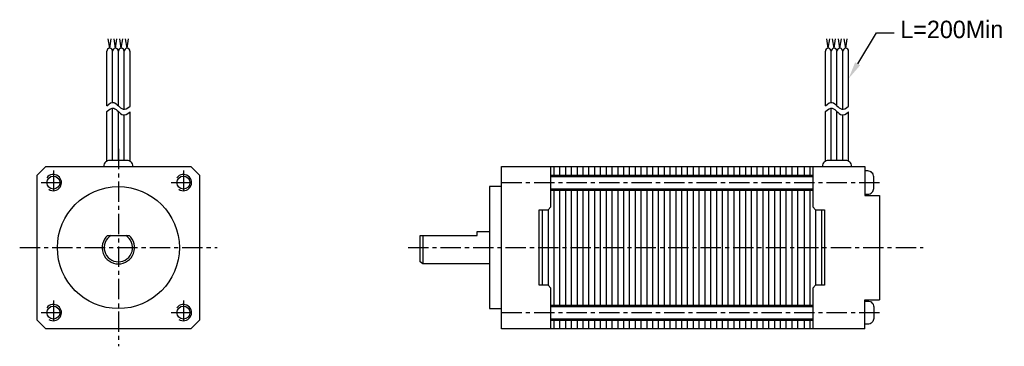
# Model space of a CAD drawing. Extents: x -12 to 109, y -12 to 28.
import ezdxf

# ---------------------------------------------------------------- set-up
doc = ezdxf.new("R2010")
doc.units = 0
doc.header["$LTSCALE"] = 2
doc.header["$MEASUREMENT"] = 0
doc.linetypes.add('CENTER', pattern=[2, 1.25, -0.25, 0.25, -0.25])
doc.layers.get('0').update_dxf_attribs({"linetype": 'CONTINUOUS'})
doc.layers.add('CENTER', color=1, linetype='CENTER')

msp = doc.modelspace()

# ---------------------------------------------------------------- linework, layer by layer
for p, q in [((-1.07, 24.53), (-1.25, 25.7)), ((-1.07, 24.53), (-0.89, 25.7)), ((-0.36, 24.53), (-0.53, 25.7)), ((-0.36, 24.53), (-0.18, 25.7)), ((0.36, 24.53), (0.18, 25.7)), ((0.36, 24.53), (0.53, 25.7)), ((1.07, 24.53), (0.89, 25.7)), ((1.07, 24.53), (1.25, 25.7)), ((87.34, 24.53), (87.17, 25.7)), ((87.34, 24.53), (87.52, 25.7)), ((88.06, 24.53), (87.88, 25.7)), ((88.06, 24.53), (88.23, 25.7)), ((88.77, 24.53), (88.59, 25.7)), ((88.77, 24.53), (88.95, 25.7)), ((89.49, 24.53), (89.31, 25.7)), ((89.49, 24.53), (89.66, 25.7)), ((-1.43, 17.45), (-1.43, 24.17)), ((-0.71, 17.86), (-0.71, 24.17)), ((0, 17.45), (0, 24.17)), ((0.71, 17.03), (0.71, 24.17)), ((1.43, 17.4), (1.43, 24.17)), ((86.99, 17.45), (86.99, 24.17)), ((87.7, 17.86), (87.7, 24.17)), ((88.41, 17.45), (88.41, 24.17)), ((89.13, 17.03), (89.13, 24.17)), ((89.84, 17.4), (89.84, 24.17)), ((-0.71, 10.73), (-0.71, 17.14)), ((87.7, 10.73), (87.7, 17.14)), ((-1.43, 10.64), (-1.43, 16.74)), ((0, 10.73), (0, 16.74)), ((0.71, 10.73), (0.71, 16.32)), ((1.43, 10.64), (1.43, 16.69)), ((86.99, 10.64), (86.99, 16.74)), ((88.41, 10.73), (88.41, 16.74)), ((89.13, 10.73), (89.13, 16.32)), ((89.84, 10.64), (89.84, 16.69)), ((53.57, 10), (53.57, 8.93)), ((54.29, 10), (54.29, 8.93)), ((55, 10), (55, 8.93)), ((55.71, 10), (55.71, 8.93)), ((56.43, 10), (56.43, 8.93)), ((57.14, 10), (57.14, 8.93)), ((57.86, 10), (57.86, 8.93)), ((58.57, 10), (58.57, 8.93)), ((59.29, 10), (59.29, 8.93)), ((60, 10), (60, 8.93)), ((60.71, 10), (60.71, 8.93)), ((61.43, 10), (61.43, 8.93)), ((62.14, 10), (62.14, 8.93)), ((62.86, 10), (62.86, 8.93)), ((63.57, 10), (63.57, 8.93)), ((64.29, 10), (64.29, 8.93)), ((65, 10), (65, 8.93)), ((65.71, 10), (65.71, 8.93)), ((66.43, 10), (66.43, 8.93)), ((67.14, 10), (67.14, 8.93)), ((67.86, 10), (67.86, 8.93)), ((68.57, 10), (68.57, 8.93)), ((69.29, 10), (69.29, 8.93)), ((70, 10), (70, 8.93)), ((70.71, 10), (70.71, 8.93)), ((71.43, 10), (71.43, 8.93)), ((72.14, 10), (72.14, 8.93)), ((72.86, 10), (72.86, 8.93)), ((73.57, 10), (73.57, 8.93)), ((74.29, 10), (74.29, 8.93)), ((75, 10), (75, 8.93)), ((75.71, 10), (75.71, 8.93)), ((76.43, 10), (76.43, 8.93)), ((77.14, 10), (77.14, 8.93)), ((77.86, 10), (77.86, 8.93)), ((78.57, 10), (78.57, 8.93)), ((79.29, 10), (79.29, 8.93)), ((80, 10), (80, 8.93)), ((80.71, 10), (80.71, 8.93)), ((81.43, 10), (81.43, 8.93)), ((82.14, 10), (82.14, 8.93)), ((82.86, 10), (82.86, 8.93)), ((83.57, 10), (83.57, 8.93)), ((84.36, 10), (84.36, 8.93)), ((85.07, 10), (85.07, 8.93)), ((53.21, 8.93), (85.43, 8.93)), ((53.21, 8.77), (85.43, 8.77)), ((53.21, 7.23), (85.43, 7.23)), ((53.21, 7.07), (85.43, 7.07)), ((53.57, 7.07), (53.57, -7.07)), ((54.29, 7.07), (54.29, -7.07)), ((55, 7.07), (55, -7.07)), ((55.71, 7.07), (55.71, -7.07)), ((56.43, 7.07), (56.43, -7.07)), ((57.14, 7.07), (57.14, -7.07)), ((57.86, 7.07), (57.86, -7.07)), ((58.57, 7.07), (58.57, -7.07)), ((59.29, 7.07), (59.29, -7.07)), ((60, 7.07), (60, -7.07)), ((60.71, 7.07), (60.71, -7.07)), ((61.43, 7.07), (61.43, -7.07)), ((62.14, 7.07), (62.14, -7.07)), ((62.86, 7.07), (62.86, -7.07)), ((63.57, 7.07), (63.57, -7.07)), ((64.29, 7.07), (64.29, -7.07)), ((65, 7.07), (65, -7.07)), ((65.71, 7.07), (65.71, -7.07)), ((66.43, 7.07), (66.43, -7.07)), ((67.14, 7.07), (67.14, -7.07)), ((67.86, 7.07), (67.86, -7.07)), ((68.57, 7.07), (68.57, -7.07)), ((69.29, 7.07), (69.29, -7.07)), ((70, 7.07), (70, -7.07)), ((70.71, 7.07), (70.71, -7.07)), ((71.43, 7.07), (71.43, -7.07)), ((72.14, 7.07), (72.14, -7.07)), ((72.86, 7.07), (72.86, -7.07)), ((73.57, 7.07), (73.57, -7.07)), ((74.29, 7.07), (74.29, -7.07)), ((75, 7.07), (75, -7.07)), ((75.71, 7.07), (75.71, -7.07)), ((76.43, 7.07), (76.43, -7.07)), ((77.14, 7.07), (77.14, -7.07)), ((77.86, 7.07), (77.86, -7.07)), ((78.57, 7.07), (78.57, -7.07)), ((79.29, 7.07), (79.29, -7.07)), ((80, 7.07), (80, -7.07)), ((80.71, 7.07), (80.71, -7.07)), ((81.43, 7.07), (81.43, -7.07)), ((82.14, 7.07), (82.14, -7.07)), ((82.86, 7.07), (82.86, -7.07)), ((83.57, 7.07), (83.57, -7.07)), ((84.36, 7.07), (84.36, -7.07)), ((85.07, 7.07), (85.07, -7.07)), ((52.14, 4.64), (52.14, -4.64)), ((52.86, 4.64), (52.86, -4.64)), ((85.79, 4.64), (85.79, -4.64)), ((86.5, 4.64), (86.5, -4.64)), ((-1.32, 1.5), (1.32, 1.5)), ((37.44, 1.5), (37.44, -2)), ((53.21, -7.07), (85.43, -7.07)), ((53.21, -7.23), (85.43, -7.23)), ((53.21, -8.77), (85.43, -8.77)), ((53.21, -8.93), (85.43, -8.93)), ((53.57, -8.93), (53.57, -10)), ((54.29, -8.93), (54.29, -10)), ((55, -8.93), (55, -10)), ((55.71, -8.93), (55.71, -10)), ((56.43, -8.93), (56.43, -10)), ((57.14, -8.93), (57.14, -10)), ((57.86, -8.93), (57.86, -10)), ((58.57, -8.93), (58.57, -10)), ((59.29, -8.93), (59.29, -10)), ((60, -8.93), (60, -10)), ((60.71, -8.93), (60.71, -10)), ((61.43, -8.93), (61.43, -10)), ((62.14, -8.93), (62.14, -10)), ((62.86, -8.93), (62.86, -10)), ((63.57, -8.93), (63.57, -10)), ((64.29, -8.93), (64.29, -10)), ((65, -8.93), (65, -10)), ((65.71, -8.93), (65.71, -10)), ((66.43, -8.93), (66.43, -10)), ((67.14, -8.93), (67.14, -10)), ((67.86, -8.93), (67.86, -10)), ((68.57, -8.93), (68.57, -10)), ((69.29, -8.93), (69.29, -10)), ((70, -8.93), (70, -10)), ((70.71, -8.93), (70.71, -10)), ((71.43, -8.93), (71.43, -10)), ((72.14, -8.93), (72.14, -10)), ((72.86, -8.93), (72.86, -10)), ((73.57, -8.93), (73.57, -10)), ((74.29, -8.93), (74.29, -10)), ((75, -8.93), (75, -10)), ((75.71, -8.93), (75.71, -10)), ((76.43, -8.93), (76.43, -10)), ((77.14, -8.93), (77.14, -10)), ((77.86, -8.93), (77.86, -10)), ((78.57, -8.93), (78.57, -10)), ((79.29, -8.93), (79.29, -10)), ((80, -8.93), (80, -10)), ((80.71, -8.93), (80.71, -10)), ((81.43, -8.93), (81.43, -10)), ((82.14, -8.93), (82.14, -10)), ((82.86, -8.93), (82.86, -10)), ((83.57, -8.93), (83.57, -10)), ((84.36, -8.93), (84.36, -10)), ((85.07, -8.93), (85.07, -10))]:
    msp.add_line(p, q)
for points in [[(90.96, 22.62), (93.29, 26.43), (95.43, 26.43)], [(-1.43, 17.45), (-1.18, 17.67), (-0.95, 17.8), (-0.76, 17.86), (-0.58, 17.85), (-0.42, 17.8), (-0.27, 17.7), (-0.13, 17.58), (0, 17.45), (0.13, 17.32), (0.27, 17.2), (0.42, 17.1), (0.58, 17.04), (0.76, 17.03), (0.95, 17.08), (1.18, 17.2), (1.43, 17.4)], [(-1.43, 16.74), (-1.18, 16.96), (-0.95, 17.09), (-0.76, 17.15), (-0.58, 17.14), (-0.42, 17.08), (-0.27, 16.99), (-0.13, 16.87), (0, 16.74), (0.13, 16.61), (0.27, 16.49), (0.42, 16.39), (0.58, 16.33), (0.76, 16.32), (0.95, 16.37), (1.18, 16.49), (1.43, 16.69)], [(86.99, 17.45), (87.24, 17.67), (87.46, 17.8), (87.66, 17.86), (87.83, 17.85), (87.99, 17.8), (88.14, 17.7), (88.28, 17.58), (88.41, 17.45), (88.55, 17.32), (88.69, 17.2), (88.83, 17.1), (88.99, 17.04), (89.17, 17.03), (89.37, 17.08), (89.59, 17.2), (89.84, 17.4)], [(86.99, 16.74), (87.24, 16.96), (87.46, 17.09), (87.66, 17.15), (87.83, 17.14), (87.99, 17.08), (88.14, 16.99), (88.28, 16.87), (88.41, 16.74), (88.55, 16.61), (88.69, 16.49), (88.83, 16.39), (88.99, 16.33), (89.17, 16.32), (89.37, 16.37), (89.59, 16.49), (89.84, 16.69)], [(91.86, -10), (47.14, -10), (47.14, 10), (91.86, 10)], [(53.21, -10), (53.21, -5), (52.86, -4.64), (51.79, -4.64), (51.79, 4.64), (52.86, 4.64), (53.21, 5), (53.21, 10)], [(85.43, 10), (85.43, 5), (85.79, 4.64), (86.86, 4.64), (86.86, -4.64), (85.79, -4.64), (85.43, -5), (85.43, -10)], [(91.86, 10), (91.86, 6.43), (93.64, 6.43)], [(47.14, 7.5), (45.64, 7.5), (45.64, -7.5), (47.14, -7.5)], [(93.64, 6.43), (93.64, -6.43)], [(45.64, -2), (37.44, -2), (37.14, -1.75), (37.14, 1.5), (44.14, 1.5), (44.14, 2), (45.64, 2)], [(91.86, -10), (91.86, -6.43), (93.64, -6.43)]]:
    msp.add_lwpolyline(points)
msp.add_lwpolyline([(-8.93, 10), (8.93, 10), (10, 8.93), (10, -8.93), (8.93, -10), (-8.93, -10), (-10, -8.93), (-10, 8.93)], close=True)
for points in [[(1.79, 10), (1.79, 10.02, 0.414214), (1.07, 10.73), (-1.07, 10.73, 0.414214), (-1.79, 10.02), (-1.79, 10)], [(90.2, 10), (90.2, 10.02, 0.414214), (89.49, 10.73), (87.34, 10.73, 0.414214), (86.63, 10.02), (86.63, 10)], [(91.86, 6.57), (92.21, 6.57, 0.414214), (92.93, 7.29), (92.93, 8.71, 0.414214), (92.21, 9.43), (91.86, 9.43)], [(91.86, -6.57), (92.21, -6.57, -0.414214), (92.93, -7.29), (92.93, -8.71, -0.414214), (92.21, -9.43), (91.86, -9.43)]]:
    msp.add_lwpolyline(points, format="xyb")
for centre, radius in [((-8, 8), 0.8), ((8, 8), 0.8), ((0, 0), 7.5), ((-8, -8), 0.8), ((8, -8), 0.8)]:
    msp.add_circle(centre, radius)
for centre, radius, start, end in [((-1.07, 24.17), 0.357, 0, 180), ((-0.36, 24.17), 0.357, 0, 180), ((0.36, 24.17), 0.357, 0, 180), ((1.07, 24.17), 0.357, 0, 180), ((87.34, 24.17), 0.357, 0, 180), ((88.06, 24.17), 0.357, 0, 180), ((88.77, 24.17), 0.357, 0, 180), ((89.49, 24.17), 0.357, 0, 180), ((-8, 8), 1, 235.8212, 143.0296), ((8, 8), 1, 235.8212, 143.0296), ((0, 0), 2, 131.4096, 48.5904), ((0, 0), 1.75, 121.0027, 58.9973), ((-8, -8), 1, 235.8212, 143.0296), ((8, -8), 1, 235.8212, 143.0296)]:
    msp.add_arc(centre, radius, start, end)
msp.add_solid([(91.26, 22.43), (89.84, 20.79), (90.65, 22.8)])
at = {"layer": 'CENTER'}
for p, q in [((0, 12.14), (0, -12.14)), ((-8, 9.5), (-8, 6.5)), ((8, 9.5), (8, 6.5)), ((-9.5, 8), (-6.5, 8)), ((6.5, 8), (9.5, 8)), ((47.14, 8), (93.64, 8)), ((-12.14, 0), (12.14, 0)), ((35.64, 0), (99, 0)), ((-8, -6.5), (-8, -9.5)), ((8, -6.5), (8, -9.5)), ((-9.5, -8), (-6.5, -8)), ((6.5, -8), (9.5, -8)), ((47.14, -8), (93.64, -8))]:
    msp.add_line(p, q, dxfattribs=at)

# ---------------------------------------------------------------- texts
at = {"insert": (96.21, 27.92), "char_height": 2.1429, "width": 2.8571, "attachment_point": 1}
msp.add_mtext('\\A1;L=200Min', dxfattribs=at)

doc.saveas('drawing.dxf')
